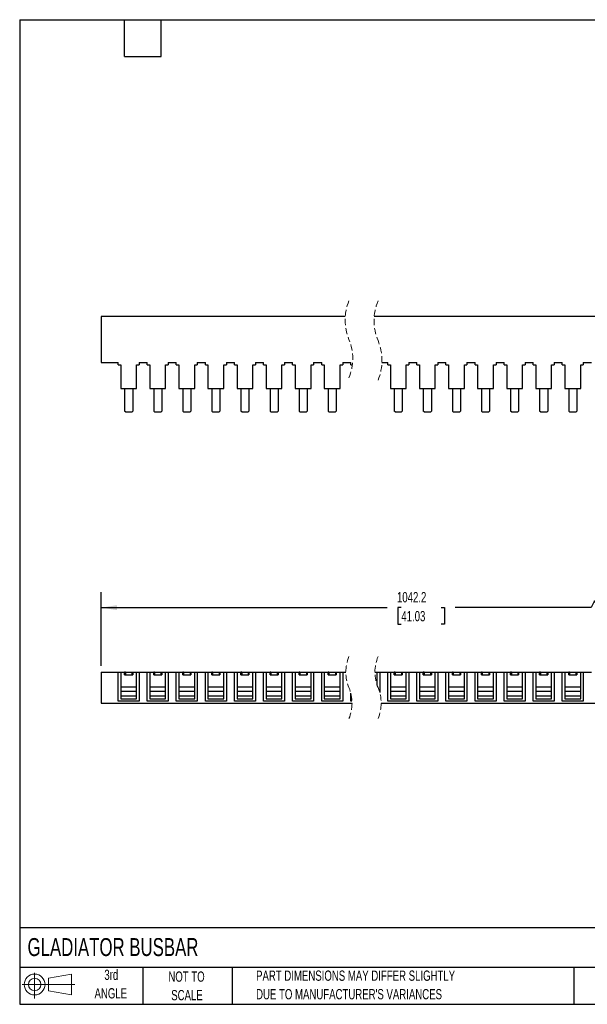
# Model space of a CAD drawing. Header units: millimetres. Extents: x 19 to 819, y 19 to 629.
# Tile 1 of 6: x 19 to 370, y 19 to 629. Entities that reach past the tile are written whole.
import ezdxf

# ---------------------------------------------------------------- set-up
doc = ezdxf.new("R2010")
doc.units = ezdxf.units.MM
doc.header["$LTSCALE"] = 3
doc.linetypes.add('HIDDEN', pattern=[1.905, 1.27, -0.635])
doc.layers.add('DIMENSIONS', color=140, linetype='Continuous', lineweight=25)
doc.layers.add('TEXT', color=140, linetype='Continuous', lineweight=25)
doc.layers.add('SLD-DEFPOINTS', color=7, linetype='Continuous')
doc.styles.add('SLDTEXTSTYLE0', font='TXT', dxfattribs={"width": 0.7})
doc.dimstyles.new('SLDDIMSTYLE0', dxfattribs={"dimtxt": 6.474023, "dimasz": 9.906, "dimexe": 0, "dimexo": 0.0625, "dimgap": 1.618506, "dimtad": 0, "dimtih": 1, "dimtoh": 1, "dimrnd": 1e-09, "dimzin": 12, "dimdsep": 46, "dimtxsty": 'SLDTEXTSTYLE0', "dimsah": 1, "dimcen": 0.09, "dimadec": 0, "dimazin": 3, "dimtfac": 1, "dimtofl": 0, "dimtmove": 0, "dimatfit": 3, "dimfxl": 0, "dimfrac": 2, "dimtolj": 1, "dimtzin": 12, "dimarcsym": 0})

# ---------------------------------------------------------------- blocks, each defined once
blk = doc.blocks.new('Block11')
at = {"color": 7, "linetype": 'Continuous', "lineweight": 18}
for p, q in [((7.77, 15.93), (7.77, 0)), ((16.44, 12.5), (30.53, 15.1)), ((16.44, 4.79), (16.44, 12.5)), ((30.53, 15.1), (30.53, 2.19)), ((0, 8.65), (32.62, 8.65)), ((16.44, 4.79), (30.53, 2.19))]:
    blk.add_line(p, q, dxfattribs=at)
for radius in [6.45, 3.86]:
    blk.add_circle((7.77, 8.65), radius, dxfattribs=at)
blk = doc.blocks.new('Block12')
at = {"layer": 'SLD-DEFPOINTS'}
blk.add_blockref('Block11', (0, 0), dxfattribs=at)
blk = doc.blocks.new('_D')
at = {"layer": 'DIMENSIONS'}
for p, q in [((69.38, 228.58), (69.38, 274.17)), ((374.9, 268.88), (372.79, 264.64)), ((379.14, 260.41), (374.9, 268.88)), ((486.47, 228.58), (486.47, 274.17)), ((69.38, 264.64), (246.48, 264.64)), ((255.26, 264.64), (253.08, 264.64)), ((253.08, 264.64), (253.08, 254.36)), ((279.88, 264.64), (282.05, 264.64)), ((282.05, 264.64), (282.05, 254.36)), ((372.79, 264.64), (288.65, 264.64)), ((381.25, 264.64), (379.14, 260.41)), ((486.47, 264.64), (381.25, 264.64)), ((253.08, 254.36), (255.26, 254.36)), ((282.05, 254.36), (279.88, 254.36))]:
    blk.add_line(p, q, dxfattribs=at)
for points in [[(69.38, 264.64), (79.28, 263.12), (79.28, 266.17)], [(486.47, 264.64), (476.56, 266.17), (476.56, 263.12)]]:
    blk.add_solid(points, dxfattribs=at)
at = {"layer": 'DIMENSIONS', "char_height": 6.35, "attachment_point": 1, "style": 'SLDTEXTSTYLE0'}
for s, insert in [('1042.2', (252.56, 274.28)), ('41.03', (255.26, 262.54))]:
    blk.add_mtext(s, dxfattribs=dict(at, insert=insert))

msp = doc.modelspace()

# ---------------------------------------------------------------- linework, layer by layer
for p, q in [((69.377, 444.989), (69.377, 416.489)), ((220.551, 444.989), (69.377, 444.989)), ((486.47, 444.989), (238.503, 444.989)), ((69.377, 416.489), (79.977, 416.489)), ((79.977, 414.989), (79.977, 416.489)), ((79.977, 414.989), (81.577, 414.989)), ((81.577, 414.989), (81.577, 400.289)), ((91.377, 400.289), (91.377, 414.989)), ((91.377, 414.989), (92.977, 414.989)), ((92.977, 416.489), (97.977, 416.489)), ((92.977, 416.489), (92.977, 414.989)), ((97.977, 414.989), (97.977, 416.489)), ((97.977, 414.989), (99.577, 414.989)), ((99.577, 414.989), (99.577, 400.289)), ((109.377, 400.289), (109.377, 414.989)), ((109.377, 414.989), (110.977, 414.989)), ((110.977, 416.489), (115.977, 416.489)), ((110.977, 416.489), (110.977, 414.989)), ((115.977, 414.989), (115.977, 416.489)), ((115.977, 414.989), (117.577, 414.989)), ((117.577, 414.989), (117.577, 400.289)), ((127.377, 400.289), (127.377, 414.989)), ((127.377, 414.989), (128.977, 414.989)), ((128.977, 416.489), (133.977, 416.489)), ((128.977, 416.489), (128.977, 414.989)), ((133.977, 414.989), (133.977, 416.489)), ((133.977, 414.989), (135.577, 414.989)), ((135.577, 414.989), (135.577, 400.289)), ((145.377, 400.289), (145.377, 414.989)), ((145.377, 414.989), (146.977, 414.989)), ((146.977, 416.489), (151.977, 416.489)), ((146.977, 416.489), (146.977, 414.989)), ((151.977, 414.989), (151.977, 416.489)), ((151.977, 414.989), (153.577, 414.989)), ((153.577, 414.989), (153.577, 400.289)), ((163.377, 400.289), (163.377, 414.989)), ((163.377, 414.989), (164.977, 414.989)), ((164.977, 416.489), (169.977, 416.489)), ((164.977, 416.489), (164.977, 414.989)), ((169.977, 414.989), (169.977, 416.489)), ((169.977, 414.989), (171.577, 414.989)), ((171.577, 414.989), (171.577, 400.289)), ((181.377, 400.289), (181.377, 414.989)), ((181.377, 414.989), (182.977, 414.989)), ((182.977, 416.489), (187.977, 416.489)), ((182.977, 416.489), (182.977, 414.989)), ((187.977, 414.989), (187.977, 416.489)), ((187.977, 414.989), (189.577, 414.989)), ((189.577, 414.989), (189.577, 400.289)), ((199.377, 400.289), (199.377, 414.989)), ((199.377, 414.989), (200.977, 414.989)), ((200.977, 416.489), (205.977, 416.489)), ((200.977, 416.489), (200.977, 414.989)), ((205.977, 414.989), (205.977, 416.489)), ((205.977, 414.989), (207.577, 414.989)), ((207.577, 414.989), (207.577, 400.289)), ((217.377, 400.289), (217.377, 414.989)), ((217.377, 414.989), (218.977, 414.989)), ((218.977, 416.489), (223.977, 416.489)), ((218.977, 416.489), (218.977, 414.989)), ((223.977, 414.989), (223.977, 416.489)), ((223.977, 414.989), (224.973, 414.989)), ((243.266, 416.489), (246.87, 416.489)), ((246.87, 414.989), (246.87, 416.489)), ((246.87, 414.989), (248.47, 414.989)), ((248.47, 414.989), (248.47, 400.289)), ((258.27, 400.289), (258.27, 414.989)), ((258.27, 414.989), (259.87, 414.989)), ((259.87, 416.489), (264.87, 416.489)), ((259.87, 416.489), (259.87, 414.989)), ((264.87, 414.989), (264.87, 416.489)), ((264.87, 414.989), (266.47, 414.989)), ((266.47, 414.989), (266.47, 400.289)), ((276.27, 400.289), (276.27, 414.989)), ((276.27, 414.989), (277.87, 414.989)), ((277.87, 416.489), (282.87, 416.489)), ((277.87, 416.489), (277.87, 414.989)), ((282.87, 414.989), (282.87, 416.489)), ((282.87, 414.989), (284.47, 414.989)), ((284.47, 414.989), (284.47, 400.289)), ((294.27, 400.289), (294.27, 414.989)), ((294.27, 414.989), (295.87, 414.989)), ((295.87, 416.489), (300.87, 416.489)), ((295.87, 416.489), (295.87, 414.989)), ((300.87, 414.989), (300.87, 416.489)), ((300.87, 414.989), (302.47, 414.989)), ((302.47, 414.989), (302.47, 400.289)), ((312.27, 400.289), (312.27, 414.989)), ((312.27, 414.989), (313.87, 414.989)), ((313.87, 416.489), (318.87, 416.489)), ((313.87, 416.489), (313.87, 414.989)), ((318.87, 414.989), (318.87, 416.489)), ((318.87, 414.989), (320.47, 414.989)), ((320.47, 414.989), (320.47, 400.289)), ((330.27, 400.289), (330.27, 414.989)), ((330.27, 414.989), (331.87, 414.989)), ((331.87, 416.489), (336.87, 416.489)), ((331.87, 416.489), (331.87, 414.989)), ((336.87, 414.989), (336.87, 416.489)), ((336.87, 414.989), (338.47, 414.989)), ((338.47, 414.989), (338.47, 400.289)), ((348.27, 400.289), (348.27, 414.989)), ((348.27, 414.989), (349.87, 414.989)), ((349.87, 416.489), (354.87, 416.489)), ((349.87, 416.489), (349.87, 414.989)), ((354.87, 414.989), (354.87, 416.489)), ((354.87, 414.989), (356.47, 414.989)), ((356.47, 414.989), (356.47, 400.289)), ((366.27, 400.289), (366.27, 414.989)), ((366.27, 414.989), (367.87, 414.989)), ((367.87, 416.489), (372.87, 416.489)), ((367.87, 416.489), (367.87, 414.989)), ((81.577, 400.289), (91.377, 400.289)), ((83.977, 400.289), (83.977, 386.289)), ((88.977, 400.289), (88.977, 386.289)), ((99.577, 400.289), (109.377, 400.289)), ((101.977, 400.289), (101.977, 386.289)), ((106.977, 400.289), (106.977, 386.289)), ((117.577, 400.289), (127.377, 400.289)), ((119.977, 400.289), (119.977, 386.289)), ((124.977, 400.289), (124.977, 386.289)), ((135.577, 400.289), (145.377, 400.289)), ((137.977, 400.289), (137.977, 386.289)), ((142.977, 400.289), (142.977, 386.289)), ((153.577, 400.289), (163.377, 400.289)), ((155.977, 400.289), (155.977, 386.289)), ((160.977, 400.289), (160.977, 386.289)), ((171.577, 400.289), (181.377, 400.289)), ((173.977, 400.289), (173.977, 386.289)), ((178.977, 400.289), (178.977, 386.289)), ((189.577, 400.289), (199.377, 400.289)), ((191.977, 400.289), (191.977, 386.289)), ((196.977, 400.289), (196.977, 386.289)), ((207.577, 400.289), (217.377, 400.289)), ((209.977, 400.289), (209.977, 386.289)), ((214.977, 400.289), (214.977, 386.289)), ((248.47, 400.289), (258.27, 400.289)), ((250.87, 400.289), (250.87, 386.289)), ((255.87, 400.289), (255.87, 386.289)), ((266.47, 400.289), (276.27, 400.289)), ((268.87, 400.289), (268.87, 386.289)), ((273.87, 400.289), (273.87, 386.289)), ((284.47, 400.289), (294.27, 400.289)), ((286.87, 400.289), (286.87, 386.289)), ((291.87, 400.289), (291.87, 386.289)), ((302.47, 400.289), (312.27, 400.289)), ((304.87, 400.289), (304.87, 386.289)), ((309.87, 400.289), (309.87, 386.289)), ((320.47, 400.289), (330.27, 400.289)), ((322.87, 400.289), (322.87, 386.289)), ((327.87, 400.289), (327.87, 386.289)), ((338.47, 400.289), (348.27, 400.289)), ((340.87, 400.289), (340.87, 386.289)), ((345.87, 400.289), (345.87, 386.289)), ((356.47, 400.289), (366.27, 400.289)), ((358.87, 400.289), (358.87, 386.289)), ((363.87, 400.289), (363.87, 386.289)), ((84.477, 385.789), (83.977, 386.289)), ((84.477, 385.789), (88.477, 385.789)), ((88.477, 385.789), (88.977, 386.289)), ((102.477, 385.789), (101.977, 386.289)), ((102.477, 385.789), (106.477, 385.789)), ((106.477, 385.789), (106.977, 386.289)), ((120.477, 385.789), (119.977, 386.289)), ((120.477, 385.789), (124.477, 385.789)), ((124.477, 385.789), (124.977, 386.289)), ((138.477, 385.789), (137.977, 386.289)), ((138.477, 385.789), (142.477, 385.789)), ((142.477, 385.789), (142.977, 386.289)), ((156.477, 385.789), (155.977, 386.289)), ((156.477, 385.789), (160.477, 385.789)), ((160.477, 385.789), (160.977, 386.289)), ((174.477, 385.789), (173.977, 386.289)), ((174.477, 385.789), (178.477, 385.789)), ((178.477, 385.789), (178.977, 386.289)), ((192.477, 385.789), (191.977, 386.289)), ((192.477, 385.789), (196.477, 385.789)), ((196.477, 385.789), (196.977, 386.289)), ((210.477, 385.789), (209.977, 386.289)), ((210.477, 385.789), (214.477, 385.789)), ((214.477, 385.789), (214.977, 386.289)), ((251.37, 385.789), (250.87, 386.289)), ((251.37, 385.789), (255.37, 385.789)), ((255.37, 385.789), (255.87, 386.289)), ((269.37, 385.789), (268.87, 386.289)), ((269.37, 385.789), (273.37, 385.789)), ((273.37, 385.789), (273.87, 386.289)), ((287.37, 385.789), (286.87, 386.289)), ((287.37, 385.789), (291.37, 385.789)), ((291.37, 385.789), (291.87, 386.289)), ((305.37, 385.789), (304.87, 386.289)), ((305.37, 385.789), (309.37, 385.789)), ((309.37, 385.789), (309.87, 386.289)), ((323.37, 385.789), (322.87, 386.289)), ((323.37, 385.789), (327.37, 385.789)), ((327.37, 385.789), (327.87, 386.289)), ((341.37, 385.789), (340.87, 386.289)), ((341.37, 385.789), (345.37, 385.789)), ((345.37, 385.789), (345.87, 386.289)), ((359.37, 385.789), (358.87, 386.289)), ((359.37, 385.789), (363.37, 385.789)), ((363.37, 385.789), (363.87, 386.289)), ((69.377, 224.766), (69.377, 205.466)), ((69.377, 224.766), (79.977, 224.766)), ((79.977, 206.766), (79.977, 224.766)), ((79.977, 224.766), (81.577, 224.766)), ((81.577, 224.766), (81.577, 215.516)), ((81.577, 224.766), (91.377, 224.766)), ((83.977, 222.956), (83.977, 224.756)), ((84.477, 224.756), (83.977, 224.756)), ((83.977, 222.956), (84.477, 222.956)), ((84.477, 224.756), (84.477, 222.956)), ((84.477, 224.756), (88.477, 224.756)), ((84.477, 222.956), (88.477, 222.956)), ((88.477, 224.756), (88.477, 222.956)), ((88.477, 224.756), (88.977, 224.756)), ((88.477, 222.956), (88.977, 222.956)), ((88.977, 224.756), (88.977, 222.956)), ((91.377, 215.516), (91.377, 224.766)), ((91.377, 224.766), (92.977, 224.766)), ((92.977, 224.766), (92.977, 206.766)), ((92.977, 224.766), (97.977, 224.766)), ((97.977, 206.766), (97.977, 224.766)), ((97.977, 224.766), (99.577, 224.766)), ((99.577, 224.766), (99.577, 215.516)), ((99.577, 224.766), (109.377, 224.766)), ((101.977, 222.956), (101.977, 224.756)), ((102.477, 224.756), (101.977, 224.756)), ((101.977, 222.956), (102.477, 222.956)), ((102.477, 224.756), (102.477, 222.956)), ((102.477, 224.756), (106.477, 224.756)), ((102.477, 222.956), (106.477, 222.956)), ((106.477, 224.756), (106.477, 222.956)), ((106.477, 224.756), (106.977, 224.756)), ((106.477, 222.956), (106.977, 222.956)), ((106.977, 224.756), (106.977, 222.956)), ((109.377, 215.516), (109.377, 224.766)), ((109.377, 224.766), (110.977, 224.766)), ((110.977, 224.766), (110.977, 206.766)), ((110.977, 224.766), (115.977, 224.766)), ((115.977, 206.766), (115.977, 224.766)), ((115.977, 224.766), (117.577, 224.766)), ((117.577, 224.766), (117.577, 215.516)), ((117.577, 224.766), (127.377, 224.766)), ((119.977, 222.956), (119.977, 224.756)), ((120.477, 224.756), (119.977, 224.756)), ((119.977, 222.956), (120.477, 222.956)), ((120.477, 224.756), (120.477, 222.956)), ((120.477, 224.756), (124.477, 224.756)), ((120.477, 222.956), (124.477, 222.956)), ((124.477, 224.756), (124.477, 222.956)), ((124.477, 224.756), (124.977, 224.756)), ((124.477, 222.956), (124.977, 222.956)), ((124.977, 224.756), (124.977, 222.956)), ((127.377, 215.516), (127.377, 224.766)), ((127.377, 224.766), (128.977, 224.766)), ((128.977, 224.766), (128.977, 206.766)), ((128.977, 224.766), (133.977, 224.766)), ((133.977, 206.766), (133.977, 224.766)), ((133.977, 224.766), (135.577, 224.766)), ((135.577, 224.766), (135.577, 215.516)), ((135.577, 224.766), (145.377, 224.766)), ((137.977, 222.956), (137.977, 224.756)), ((138.477, 224.756), (137.977, 224.756)), ((137.977, 222.956), (138.477, 222.956)), ((138.477, 224.756), (138.477, 222.956)), ((138.477, 224.756), (142.477, 224.756)), ((138.477, 222.956), (142.477, 222.956)), ((142.477, 224.756), (142.477, 222.956)), ((142.477, 224.756), (142.977, 224.756)), ((142.477, 222.956), (142.977, 222.956)), ((142.977, 224.756), (142.977, 222.956)), ((145.377, 215.516), (145.377, 224.766)), ((145.377, 224.766), (146.977, 224.766)), ((146.977, 224.766), (146.977, 206.766)), ((146.977, 224.766), (151.977, 224.766)), ((151.977, 206.766), (151.977, 224.766)), ((151.977, 224.766), (153.577, 224.766)), ((153.577, 224.766), (153.577, 215.516)), ((153.577, 224.766), (163.377, 224.766)), ((155.977, 222.956), (155.977, 224.756)), ((156.477, 224.756), (155.977, 224.756)), ((155.977, 222.956), (156.477, 222.956)), ((156.477, 224.756), (156.477, 222.956)), ((156.477, 224.756), (160.477, 224.756)), ((156.477, 222.956), (160.477, 222.956)), ((160.477, 224.756), (160.477, 222.956)), ((160.477, 224.756), (160.977, 224.756)), ((160.477, 222.956), (160.977, 222.956)), ((160.977, 224.756), (160.977, 222.956)), ((163.377, 215.516), (163.377, 224.766)), ((163.377, 224.766), (164.977, 224.766)), ((164.977, 224.766), (164.977, 206.766)), ((164.977, 224.766), (169.977, 224.766)), ((169.977, 206.766), (169.977, 224.766)), ((169.977, 224.766), (171.577, 224.766)), ((171.577, 224.766), (171.577, 215.516)), ((171.577, 224.766), (181.377, 224.766)), ((173.977, 222.956), (173.977, 224.756)), ((174.477, 224.756), (173.977, 224.756)), ((173.977, 222.956), (174.477, 222.956)), ((174.477, 224.756), (174.477, 222.956)), ((174.477, 224.756), (178.477, 224.756)), ((174.477, 222.956), (178.477, 222.956)), ((178.477, 224.756), (178.477, 222.956)), ((178.477, 224.756), (178.977, 224.756)), ((178.477, 222.956), (178.977, 222.956)), ((178.977, 224.756), (178.977, 222.956)), ((181.377, 215.516), (181.377, 224.766)), ((181.377, 224.766), (182.977, 224.766)), ((182.977, 224.766), (182.977, 206.766)), ((182.977, 224.766), (187.977, 224.766)), ((187.977, 206.766), (187.977, 224.766)), ((187.977, 224.766), (189.577, 224.766)), ((189.577, 224.766), (189.577, 215.516)), ((189.577, 224.766), (199.377, 224.766)), ((191.977, 222.956), (191.977, 224.756)), ((192.477, 224.756), (191.977, 224.756)), ((191.977, 222.956), (192.477, 222.956)), ((192.477, 224.756), (192.477, 222.956)), ((192.477, 224.756), (196.477, 224.756)), ((192.477, 222.956), (196.477, 222.956)), ((196.477, 224.756), (196.477, 222.956)), ((196.477, 224.756), (196.977, 224.756)), ((196.477, 222.956), (196.977, 222.956)), ((196.977, 224.756), (196.977, 222.956)), ((199.377, 215.516), (199.377, 224.766)), ((199.377, 224.766), (200.977, 224.766)), ((200.977, 224.766), (200.977, 206.766)), ((200.977, 224.766), (205.977, 224.766)), ((205.977, 206.766), (205.977, 224.766)), ((205.977, 224.766), (207.577, 224.766)), ((207.577, 224.766), (207.577, 215.516)), ((207.577, 224.766), (217.377, 224.766)), ((209.977, 222.956), (209.977, 224.756)), ((210.477, 224.756), (209.977, 224.756)), ((209.977, 222.956), (210.477, 222.956)), ((210.477, 224.756), (210.477, 222.956)), ((210.477, 224.756), (214.477, 224.756)), ((210.477, 222.956), (214.477, 222.956)), ((214.477, 224.756), (214.477, 222.956)), ((214.477, 224.756), (214.977, 224.756)), ((214.477, 222.956), (214.977, 222.956)), ((214.977, 224.756), (214.977, 222.956)), ((217.377, 215.516), (217.377, 224.766)), ((217.377, 224.766), (218.977, 224.766)), ((218.977, 224.766), (218.977, 206.766)), ((218.977, 224.766), (220.92, 224.766)), ((238.92, 224.766), (240.27, 224.766)), ((240.27, 216.612), (240.27, 224.766)), ((240.27, 224.766), (241.87, 224.766)), ((241.87, 224.766), (241.87, 212.112)), ((241.87, 224.766), (246.87, 224.766)), ((246.87, 206.766), (246.87, 224.766)), ((246.87, 224.766), (248.47, 224.766)), ((248.47, 224.766), (248.47, 215.516)), ((248.47, 224.766), (258.27, 224.766)), ((250.87, 222.956), (250.87, 224.756)), ((251.37, 224.756), (250.87, 224.756)), ((250.87, 222.956), (251.37, 222.956)), ((251.37, 224.756), (251.37, 222.956)), ((251.37, 224.756), (255.37, 224.756)), ((251.37, 222.956), (255.37, 222.956)), ((255.37, 224.756), (255.37, 222.956)), ((255.37, 224.756), (255.87, 224.756)), ((255.37, 222.956), (255.87, 222.956)), ((255.87, 224.756), (255.87, 222.956)), ((258.27, 215.516), (258.27, 224.766)), ((258.27, 224.766), (259.87, 224.766)), ((259.87, 224.766), (259.87, 206.766)), ((259.87, 224.766), (264.87, 224.766)), ((264.87, 206.766), (264.87, 224.766)), ((264.87, 224.766), (266.47, 224.766)), ((266.47, 224.766), (266.47, 215.516)), ((266.47, 224.766), (276.27, 224.766)), ((268.87, 222.956), (268.87, 224.756)), ((269.37, 224.756), (268.87, 224.756)), ((268.87, 222.956), (269.37, 222.956)), ((269.37, 224.756), (269.37, 222.956)), ((269.37, 224.756), (273.37, 224.756)), ((269.37, 222.956), (273.37, 222.956)), ((273.37, 224.756), (273.37, 222.956)), ((273.37, 224.756), (273.87, 224.756)), ((273.37, 222.956), (273.87, 222.956)), ((273.87, 224.756), (273.87, 222.956)), ((276.27, 215.516), (276.27, 224.766)), ((276.27, 224.766), (277.87, 224.766)), ((277.87, 224.766), (277.87, 206.766)), ((277.87, 224.766), (282.87, 224.766)), ((282.87, 206.766), (282.87, 224.766)), ((282.87, 224.766), (284.47, 224.766)), ((284.47, 224.766), (284.47, 215.516)), ((284.47, 224.766), (294.27, 224.766)), ((286.87, 222.956), (286.87, 224.756)), ((287.37, 224.756), (286.87, 224.756)), ((286.87, 222.956), (287.37, 222.956)), ((287.37, 224.756), (287.37, 222.956)), ((287.37, 224.756), (291.37, 224.756)), ((287.37, 222.956), (291.37, 222.956)), ((291.37, 224.756), (291.37, 222.956)), ((291.37, 224.756), (291.87, 224.756)), ((291.37, 222.956), (291.87, 222.956)), ((291.87, 224.756), (291.87, 222.956)), ((294.27, 215.516), (294.27, 224.766)), ((294.27, 224.766), (295.87, 224.766)), ((295.87, 224.766), (295.87, 206.766)), ((295.87, 224.766), (300.87, 224.766)), ((300.87, 206.766), (300.87, 224.766)), ((300.87, 224.766), (302.47, 224.766)), ((302.47, 224.766), (302.47, 215.516)), ((302.47, 224.766), (312.27, 224.766)), ((304.87, 222.956), (304.87, 224.756)), ((305.37, 224.756), (304.87, 224.756)), ((304.87, 222.956), (305.37, 222.956)), ((305.37, 224.756), (305.37, 222.956)), ((305.37, 224.756), (309.37, 224.756)), ((305.37, 222.956), (309.37, 222.956)), ((309.37, 224.756), (309.37, 222.956)), ((309.37, 224.756), (309.87, 224.756)), ((309.37, 222.956), (309.87, 222.956)), ((309.87, 224.756), (309.87, 222.956)), ((312.27, 215.516), (312.27, 224.766)), ((312.27, 224.766), (313.87, 224.766)), ((313.87, 224.766), (313.87, 206.766)), ((313.87, 224.766), (318.87, 224.766)), ((318.87, 206.766), (318.87, 224.766)), ((318.87, 224.766), (320.47, 224.766)), ((320.47, 224.766), (320.47, 215.516)), ((320.47, 224.766), (330.27, 224.766)), ((322.87, 222.956), (322.87, 224.756)), ((323.37, 224.756), (322.87, 224.756)), ((322.87, 222.956), (323.37, 222.956)), ((323.37, 224.756), (323.37, 222.956)), ((323.37, 224.756), (327.37, 224.756)), ((323.37, 222.956), (327.37, 222.956)), ((327.37, 224.756), (327.37, 222.956)), ((327.37, 224.756), (327.87, 224.756)), ((327.37, 222.956), (327.87, 222.956)), ((327.87, 224.756), (327.87, 222.956)), ((330.27, 215.516), (330.27, 224.766)), ((330.27, 224.766), (331.87, 224.766)), ((331.87, 224.766), (331.87, 206.766)), ((331.87, 224.766), (336.87, 224.766)), ((336.87, 206.766), (336.87, 224.766)), ((336.87, 224.766), (338.47, 224.766)), ((338.47, 224.766), (338.47, 215.516)), ((338.47, 224.766), (348.27, 224.766)), ((340.87, 222.956), (340.87, 224.756)), ((341.37, 224.756), (340.87, 224.756)), ((340.87, 222.956), (341.37, 222.956)), ((341.37, 224.756), (341.37, 222.956)), ((341.37, 224.756), (345.37, 224.756)), ((341.37, 222.956), (345.37, 222.956)), ((345.37, 224.756), (345.37, 222.956)), ((345.37, 224.756), (345.87, 224.756)), ((345.37, 222.956), (345.87, 222.956)), ((345.87, 224.756), (345.87, 222.956)), ((348.27, 215.516), (348.27, 224.766)), ((348.27, 224.766), (349.87, 224.766)), ((349.87, 224.766), (349.87, 206.766)), ((349.87, 224.766), (354.87, 224.766)), ((354.87, 206.766), (354.87, 224.766)), ((354.87, 224.766), (356.47, 224.766)), ((356.47, 224.766), (356.47, 215.516)), ((356.47, 224.766), (366.27, 224.766)), ((358.87, 222.956), (358.87, 224.756)), ((359.37, 224.756), (358.87, 224.756)), ((358.87, 222.956), (359.37, 222.956)), ((359.37, 224.756), (359.37, 222.956)), ((359.37, 224.756), (363.37, 224.756)), ((359.37, 222.956), (363.37, 222.956)), ((363.37, 224.756), (363.37, 222.956)), ((363.37, 224.756), (363.87, 224.756)), ((363.37, 222.956), (363.87, 222.956)), ((363.87, 224.756), (363.87, 222.956)), ((366.27, 215.516), (366.27, 224.766)), ((366.27, 224.766), (367.87, 224.766)), ((367.87, 224.766), (367.87, 206.766)), ((367.87, 224.766), (372.87, 224.766)), ((81.577, 215.516), (81.577, 212.703)), ((81.577, 215.516), (91.377, 215.516)), ((91.377, 212.703), (91.377, 215.516)), ((99.577, 215.516), (99.577, 212.703)), ((99.577, 215.516), (109.377, 215.516)), ((109.377, 212.703), (109.377, 215.516)), ((117.577, 215.516), (127.377, 215.516)), ((117.577, 215.516), (117.577, 212.703)), ((127.377, 212.703), (127.377, 215.516)), ((135.577, 215.516), (135.577, 212.703)), ((135.577, 215.516), (145.377, 215.516)), ((145.377, 212.703), (145.377, 215.516)), ((153.577, 215.516), (163.377, 215.516)), ((153.577, 215.516), (153.577, 212.703)), ((163.377, 212.703), (163.377, 215.516)), ((171.577, 215.516), (181.377, 215.516)), ((171.577, 215.516), (171.577, 212.703)), ((181.377, 212.703), (181.377, 215.516)), ((189.577, 215.516), (189.577, 212.703)), ((189.577, 215.516), (199.377, 215.516)), ((199.377, 212.703), (199.377, 215.516)), ((207.577, 215.516), (207.577, 212.703)), ((207.577, 215.516), (217.377, 215.516)), ((217.377, 212.703), (217.377, 215.516)), ((248.47, 215.516), (258.27, 215.516)), ((248.47, 215.516), (248.47, 212.703)), ((258.27, 212.703), (258.27, 215.516)), ((266.47, 215.516), (266.47, 212.703)), ((266.47, 215.516), (276.27, 215.516)), ((276.27, 212.703), (276.27, 215.516)), ((284.47, 215.516), (294.27, 215.516)), ((284.47, 215.516), (284.47, 212.703)), ((294.27, 212.703), (294.27, 215.516)), ((302.47, 215.516), (312.27, 215.516)), ((302.47, 215.516), (302.47, 212.703)), ((312.27, 212.703), (312.27, 215.516)), ((320.47, 215.516), (330.27, 215.516)), ((320.47, 215.516), (320.47, 212.703)), ((330.27, 212.703), (330.27, 215.516)), ((338.47, 215.516), (348.27, 215.516)), ((338.47, 215.516), (338.47, 212.703)), ((348.27, 212.703), (348.27, 215.516)), ((356.47, 215.516), (356.47, 212.703)), ((356.47, 215.516), (366.27, 215.516)), ((366.27, 212.703), (366.27, 215.516)), ((91.377, 212.703), (81.577, 212.703)), ((81.577, 212.703), (81.577, 209.766)), ((91.377, 209.766), (81.577, 209.766)), ((81.577, 209.766), (81.577, 208.266)), ((81.577, 208.266), (91.377, 208.266)), ((91.377, 209.766), (91.377, 212.703)), ((91.377, 208.266), (91.377, 209.766)), ((109.377, 212.703), (99.577, 212.703)), ((99.577, 212.703), (99.577, 209.766)), ((109.377, 209.766), (99.577, 209.766)), ((99.577, 209.766), (99.577, 208.266)), ((99.577, 208.266), (109.377, 208.266)), ((109.377, 209.766), (109.377, 212.703)), ((109.377, 208.266), (109.377, 209.766)), ((127.377, 212.703), (117.577, 212.703)), ((117.577, 212.703), (117.577, 209.766)), ((127.377, 209.766), (117.577, 209.766)), ((117.577, 209.766), (117.577, 208.266)), ((117.577, 208.266), (127.377, 208.266)), ((127.377, 209.766), (127.377, 212.703)), ((127.377, 208.266), (127.377, 209.766)), ((145.377, 212.703), (135.577, 212.703)), ((135.577, 212.703), (135.577, 209.766)), ((145.377, 209.766), (135.577, 209.766)), ((135.577, 209.766), (135.577, 208.266)), ((135.577, 208.266), (145.377, 208.266)), ((145.377, 209.766), (145.377, 212.703)), ((145.377, 208.266), (145.377, 209.766)), ((163.377, 212.703), (153.577, 212.703)), ((153.577, 212.703), (153.577, 209.766)), ((163.377, 209.766), (153.577, 209.766)), ((153.577, 209.766), (153.577, 208.266)), ((153.577, 208.266), (163.377, 208.266)), ((163.377, 209.766), (163.377, 212.703)), ((163.377, 208.266), (163.377, 209.766)), ((181.377, 212.703), (171.577, 212.703)), ((171.577, 212.703), (171.577, 209.766)), ((181.377, 209.766), (171.577, 209.766)), ((171.577, 209.766), (171.577, 208.266)), ((171.577, 208.266), (181.377, 208.266)), ((181.377, 209.766), (181.377, 212.703)), ((181.377, 208.266), (181.377, 209.766)), ((199.377, 212.703), (189.577, 212.703)), ((189.577, 212.703), (189.577, 209.766)), ((199.377, 209.766), (189.577, 209.766)), ((189.577, 209.766), (189.577, 208.266)), ((189.577, 208.266), (199.377, 208.266)), ((199.377, 209.766), (199.377, 212.703)), ((199.377, 208.266), (199.377, 209.766)), ((217.377, 212.703), (207.577, 212.703)), ((207.577, 212.703), (207.577, 209.766)), ((217.377, 209.766), (207.577, 209.766)), ((207.577, 209.766), (207.577, 208.266)), ((207.577, 208.266), (217.377, 208.266)), ((217.377, 209.766), (217.377, 212.703)), ((217.377, 208.266), (217.377, 209.766)), ((223.977, 206.766), (223.977, 211.711)), ((258.27, 212.703), (248.47, 212.703)), ((248.47, 212.703), (248.47, 209.766)), ((258.27, 209.766), (248.47, 209.766)), ((248.47, 209.766), (248.47, 208.266)), ((248.47, 208.266), (258.27, 208.266)), ((258.27, 209.766), (258.27, 212.703)), ((258.27, 208.266), (258.27, 209.766)), ((276.27, 212.703), (266.47, 212.703)), ((266.47, 212.703), (266.47, 209.766)), ((276.27, 209.766), (266.47, 209.766)), ((266.47, 209.766), (266.47, 208.266)), ((266.47, 208.266), (276.27, 208.266)), ((276.27, 209.766), (276.27, 212.703)), ((276.27, 208.266), (276.27, 209.766)), ((294.27, 212.703), (284.47, 212.703)), ((284.47, 212.703), (284.47, 209.766)), ((294.27, 209.766), (284.47, 209.766)), ((284.47, 209.766), (284.47, 208.266)), ((284.47, 208.266), (294.27, 208.266)), ((294.27, 209.766), (294.27, 212.703)), ((294.27, 208.266), (294.27, 209.766)), ((312.27, 212.703), (302.47, 212.703)), ((302.47, 212.703), (302.47, 209.766)), ((312.27, 209.766), (302.47, 209.766)), ((302.47, 209.766), (302.47, 208.266)), ((302.47, 208.266), (312.27, 208.266)), ((312.27, 209.766), (312.27, 212.703)), ((312.27, 208.266), (312.27, 209.766)), ((330.27, 212.703), (320.47, 212.703)), ((320.47, 212.703), (320.47, 209.766)), ((330.27, 209.766), (320.47, 209.766)), ((320.47, 209.766), (320.47, 208.266)), ((320.47, 208.266), (330.27, 208.266)), ((330.27, 209.766), (330.27, 212.703)), ((330.27, 208.266), (330.27, 209.766)), ((348.27, 212.703), (338.47, 212.703)), ((338.47, 212.703), (338.47, 209.766)), ((348.27, 209.766), (338.47, 209.766)), ((338.47, 209.766), (338.47, 208.266)), ((338.47, 208.266), (348.27, 208.266)), ((348.27, 209.766), (348.27, 212.703)), ((348.27, 208.266), (348.27, 209.766)), ((366.27, 212.703), (356.47, 212.703)), ((356.47, 212.703), (356.47, 209.766)), ((366.27, 209.766), (356.47, 209.766)), ((356.47, 209.766), (356.47, 208.266)), ((356.47, 208.266), (366.27, 208.266)), ((366.27, 209.766), (366.27, 212.703)), ((366.27, 208.266), (366.27, 209.766)), ((69.377, 205.466), (224.755, 205.466)), ((92.977, 206.766), (79.977, 206.766)), ((110.977, 206.766), (97.977, 206.766)), ((128.977, 206.766), (115.977, 206.766)), ((146.977, 206.766), (133.977, 206.766)), ((164.977, 206.766), (151.977, 206.766)), ((182.977, 206.766), (169.977, 206.766)), ((200.977, 206.766), (187.977, 206.766)), ((218.977, 206.766), (205.977, 206.766)), ((224.725, 206.766), (223.977, 206.766)), ((242.755, 205.466), (486.47, 205.466)), ((259.87, 206.766), (246.87, 206.766)), ((277.87, 206.766), (264.87, 206.766)), ((295.87, 206.766), (282.87, 206.766)), ((313.87, 206.766), (300.87, 206.766)), ((331.87, 206.766), (318.87, 206.766)), ((349.87, 206.766), (336.87, 206.766)), ((367.87, 206.766), (354.87, 206.766))]:
    msp.add_line(p, q)
at = {"color": 7, "linetype": 'HIDDEN', "lineweight": 18}
for centre, radius, start, end in [((251.368, 442.627), 30.908, 157.380135, 202.619865), ((270.268, 442.252), 31.883, 157.380135, 202.619865), ((194.308, 418.852), 30.908, 337.380135, 22.619865), ((211.408, 417.727), 31.883, 337.380135, 22.619865), ((245.848, 224.704), 24.927, 157.380135, 202.619865), ((263.848, 224.704), 24.927, 157.380135, 202.619865), ((199.828, 205.529), 24.927, 337.380135, 22.619865), ((217.828, 205.529), 24.927, 337.380135, 22.619865)]:
    msp.add_arc(centre, radius, start, end, dxfattribs=at)
at = {"layer": 'TEXT'}
for p, q in [((19.05, 628.65), (819.15, 628.65)), ((19.05, 628.65), (19.05, 19.05)), ((83.82, 605.79), (83.82, 628.65)), ((106.68, 605.79), (106.68, 628.65)), ((83.82, 605.79), (106.68, 605.79)), ((819.15, 66.378), (19.05, 66.378)), ((819.15, 41.91), (19.05, 41.91)), ((95.25, 41.91), (95.25, 19.05)), ((150.635, 41.91), (150.635, 19.05)), ((361.939, 41.91), (361.939, 19.05)), ((19.05, 19.05), (819.15, 19.05))]:
    msp.add_line(p, q, dxfattribs=at)

# ---------------------------------------------------------------- block references
at = {"layer": 'SLD-DEFPOINTS'}
msp.add_blockref('Block12', (20.514, 22.662), dxfattribs=at)

# ---------------------------------------------------------------- texts
at = {"layer": 'TEXT', "style": 'SLDTEXTSTYLE0'}
for s, insert, char_height, attachment_point in [('GLADIATOR BUSBAR', (23.897, 60.044), 11.1125, 1), ('3rd', (75.74, 40.502), 6.35, 2), ('NOT TO', (122.305, 39.378), 6.35, 2), ('PART DIMENSIONS MAY DIFFER SLIGHTLY', (165.358, 39.963), 6.35, 1), ('ANGLE', (75.447, 29.035), 6.35, 2), ('SCALE', (122.594, 27.911), 6.35, 2), ("DUE TO MANUFACTURER'S VARIANCES", (165.358, 28.496), 6.35, 1)]:
    msp.add_mtext(s, dxfattribs=dict(at, insert=insert, char_height=char_height, attachment_point=attachment_point))

# ---------------------------------------------------------------- dimensions: what is measured, and where the dimension line sits
at = {"layer": 'DIMENSIONS'}
dim = msp.add_linear_dim(base=(69.377, 264.645), p1=(486.47, 224.766), p2=(69.377, 224.766), text='1042.2', dimstyle='SLDDIMSTYLE0', dxfattribs=at)
dim.commit()
dim.dimension.update_dxf_attribs({"geometry": '_D', "text_midpoint": (267.568, 264.645), "dimtype": 160})

doc.saveas('drawing.dxf')
